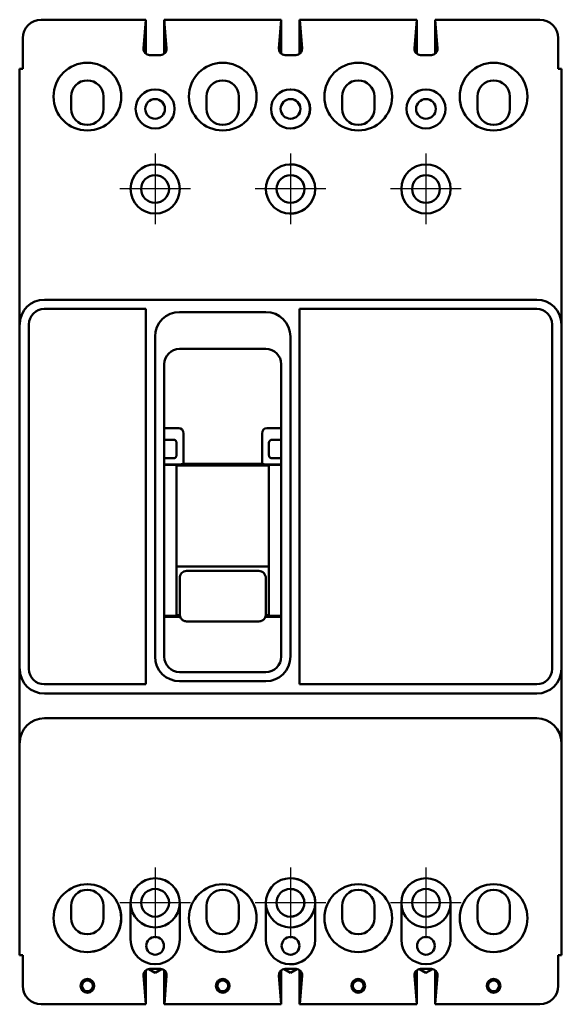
# Model space of a CAD drawing. Header units: inches. Extents: x -1.4 to 4.1, y -8.3 to 1.7.
import ezdxf

# ---------------------------------------------------------------- set-up
doc = ezdxf.new("R2010")
doc.units = ezdxf.units.IN
doc.header["$LTSCALE"] = 1.75
doc.header["$MEASUREMENT"] = 0
doc.layers.add('Center Mark (ANSI)', color=7, linetype='Continuous', lineweight=25)
doc.layers.add('Visible (ANSI)', color=7, linetype='Continuous', lineweight=50)

msp = doc.modelspace()

# ---------------------------------------------------------------- linework, layer by layer
at = {"layer": 'Center Mark (ANSI)', "linetype": 'Continuous'}
for p, q in [((0, 0.359), (0, -0.359)), ((1.375, 0.359), (1.375, -0.359)), ((2.751, 0.359), (2.751, -0.359)), ((0.359, 0), (-0.359, 0)), ((1.734, 0), (1.016, 0)), ((3.11, 0), (2.392, 0)), ((0, -6.891), (0, -7.609)), ((1.374, -6.891), (1.374, -7.609)), ((2.751, -6.891), (2.751, -7.609)), ((0.359, -7.25), (-0.36, -7.25)), ((1.734, -7.25), (1.015, -7.25)), ((3.11, -7.25), (2.391, -7.25))]:
    msp.add_line(p, q, dxfattribs=at)
at = {"layer": 'Visible (ANSI)'}
for p, q in [((-0.095, 1.719), (-1.156, 1.719)), ((-0.095, 1.719), (-0.118, 1.427)), ((-0.095, 1.719), (-0.095, 1.719)), ((-0.094, 1.373), (-0.094, 1.719)), ((1.281, 1.719), (0.093, 1.719)), ((0.116, 1.427), (0.093, 1.719)), ((0.093, 1.374), (0.093, 1.713)), ((0.094, 1.375), (0.094, 1.706)), ((1.258, 1.427), (1.281, 1.719)), ((1.281, 1.374), (1.281, 1.719)), ((1.468, 1.719), (1.469, 1.719)), ((1.468, 1.373), (1.468, 1.719)), ((1.603, 1.719), (1.469, 1.719)), ((1.469, 1.719), (1.492, 1.427)), ((1.469, 1.374), (1.469, 1.719)), ((2.657, 1.719), (1.469, 1.719)), ((1.492, 1.427), (1.469, 1.719)), ((1.47, 1.375), (1.47, 1.706)), ((2.634, 1.427), (2.657, 1.719)), ((2.657, 1.374), (2.657, 1.719)), ((3.906, 1.719), (2.845, 1.719)), ((2.845, 1.719), (2.868, 1.427)), ((2.845, 1.374), (2.845, 1.719)), ((2.845, 1.719), (2.845, 1.719)), ((2.845, 1.373), (2.845, 1.719)), ((-1.344, 1.531), (-1.344, 1.219)), ((4.094, 1.531), (4.094, 1.219)), ((-0.056, 1.36), (0.054, 1.36)), ((1.43, 1.36), (1.32, 1.36)), ((1.378, 1.36), (1.43, 1.36)), ((2.806, 1.36), (2.696, 1.36)), ((-1.376, 1.219), (-1.344, 1.219)), ((-1.376, -1.375), (-1.376, 1.219)), ((4.126, 1.219), (4.094, 1.219)), ((4.126, -1.375), (4.126, 1.219)), ((-0.853, 0.939), (-0.853, 0.814)), ((-0.525, 0.814), (-0.525, 0.939)), ((-0.344, 0.919), (-0.344, 0.957)), ((0.522, 0.939), (0.522, 0.814)), ((0.85, 0.814), (0.85, 0.939)), ((1.03, 0.919), (1.03, 0.957)), ((1.899, 0.939), (1.899, 0.814)), ((2.227, 0.814), (2.227, 0.939)), ((2.407, 0.919), (2.407, 0.957)), ((3.274, 0.939), (3.274, 0.814)), ((3.602, 0.814), (3.602, 0.939)), ((3.782, 0.919), (3.782, 0.957)), ((-1.125, -1.125), (2.499, -1.125)), ((2.047, -1.125), (3.876, -1.125)), ((-0.094, -1.219), (-1.126, -1.219)), ((-0.094, -5.031), (-0.094, -1.219)), ((0.249, -1.25), (1.124, -1.25)), ((1.468, -1.219), (1.468, -5.031)), ((2.5, -1.219), (1.468, -1.219)), ((2.047, -1.219), (3.876, -1.219)), ((-1.376, -4.875), (-1.376, -1.375)), ((-1.282, -1.375), (-1.282, -4.875)), ((4.032, -4.875), (4.032, -1.375)), ((4.126, -1.375), (4.126, -4.875)), ((-0.001, -4.75), (-0.001, -1.5)), ((1.374, -1.5), (1.374, -4.75)), ((1.125, -1.625), (0.249, -1.625)), ((0.093, -1.781), (0.093, -4.75)), ((1.281, -4.75), (1.281, -1.781)), ((0.24, -2.428), (0.093, -2.428)), ((0.287, -2.485), (0.287, -2.792)), ((1.087, -2.792), (1.087, -2.485)), ((1.281, -2.428), (1.134, -2.428)), ((0.172, -2.547), (0.093, -2.547)), ((0.187, -2.547), (0.172, -2.547)), ((0.218, -2.604), (0.218, -2.578)), ((1.156, -2.604), (1.156, -2.578)), ((1.187, -2.547), (1.202, -2.547)), ((1.281, -2.547), (1.202, -2.547)), ((0.218, -2.604), (0.218, -2.678)), ((0.218, -2.678), (0.218, -2.704)), ((1.156, -2.678), (1.156, -2.604)), ((1.156, -2.678), (1.156, -2.704)), ((0.172, -2.735), (0.093, -2.735)), ((0.093, -2.799), (0.208, -2.799)), ((0.187, -2.735), (0.172, -2.735)), ((0.284, -2.792), (0.287, -2.792)), ((0.287, -2.792), (1.087, -2.792)), ((1.09, -2.792), (1.087, -2.792)), ((1.281, -2.799), (1.166, -2.799)), ((1.187, -2.735), (1.202, -2.735)), ((1.202, -2.735), (1.281, -2.735)), ((0.093, -2.801), (0.218, -2.801)), ((0.218, -2.801), (0.218, -4.337)), ((0.218, -2.81), (1.156, -2.81)), ((1.156, -2.801), (1.281, -2.801)), ((1.156, -2.801), (1.156, -4.337)), ((1.156, -3.833), (0.218, -3.833)), ((0.319, -3.879), (1.054, -3.879)), ((0.25, -3.953), (0.25, -4.154)), ((1.125, -4.154), (1.125, -3.953)), ((0.25, -4.154), (0.25, -4.322)), ((1.125, -4.322), (1.125, -4.154)), ((0.093, -4.337), (0.218, -4.337)), ((0.253, -4.344), (0.093, -4.344)), ((0.218, -4.329), (0.25, -4.329)), ((1.054, -4.392), (0.319, -4.392)), ((1.281, -4.344), (1.121, -4.344)), ((1.124, -4.329), (1.156, -4.329)), ((1.156, -4.337), (1.281, -4.337)), ((0.249, -4.906), (1.125, -4.906)), ((1.124, -5), (0.249, -5)), ((-1.126, -5.031), (-0.094, -5.031)), ((2.695, -5.031), (1.468, -5.031)), ((3.876, -5.031), (2.047, -5.031)), ((-1.376, -5.111), (-1.376, -5.389)), ((-1.125, -5.125), (2.499, -5.125)), ((2.047, -5.125), (3.876, -5.125)), ((4.126, -5.111), (4.126, -5.389)), ((-1.125, -5.375), (2.499, -5.375)), ((2.047, -5.375), (3.876, -5.375)), ((-1.376, -7.781), (-1.376, -5.625)), ((4.126, -5.625), (4.126, -7.781)), ((-0.853, -7.281), (-0.853, -7.406)), ((-0.525, -7.406), (-0.525, -7.281)), ((-0.25, -7.25), (-0.25, -7.624)), ((0.25, -7.624), (0.25, -7.25)), ((0.522, -7.281), (0.522, -7.406)), ((0.85, -7.406), (0.85, -7.281)), ((1.125, -7.25), (1.125, -7.624)), ((1.626, -7.624), (1.626, -7.25)), ((1.899, -7.281), (1.899, -7.406)), ((2.227, -7.406), (2.227, -7.281)), ((2.501, -7.25), (2.501, -7.624)), ((3.001, -7.624), (3.001, -7.25)), ((3.274, -7.281), (3.274, -7.406)), ((3.602, -7.406), (3.602, -7.281)), ((-1.376, -7.781), (-1.344, -7.781)), ((-1.344, -8.093), (-1.344, -7.781)), ((4.094, -8.093), (4.094, -7.781)), ((4.126, -7.781), (4.094, -7.781)), ((-0.117, -7.989), (-0.094, -8.281)), ((-0.094, -8.275), (-0.094, -7.936)), ((0, -7.96), (-0.065, -7.923)), ((0.055, -7.922), (-0.055, -7.922)), ((0.065, -7.923), (0, -7.96)), ((0.093, -8.281), (0.093, -7.935)), ((0.094, -8.281), (0.117, -7.989)), ((1.258, -7.989), (1.281, -8.281)), ((1.281, -8.275), (1.281, -7.936)), ((1.374, -7.96), (1.31, -7.923)), ((1.43, -7.922), (1.32, -7.922)), ((1.44, -7.923), (1.374, -7.96)), ((1.431, -7.922), (1.378, -7.922)), ((1.44, -7.923), (1.378, -7.959)), ((1.468, -8.281), (1.468, -7.935)), ((1.469, -8.281), (1.492, -7.989)), ((1.47, -8.275), (1.47, -7.936)), ((1.47, -8.281), (1.493, -7.989)), ((2.634, -7.989), (2.657, -8.281)), ((2.657, -8.275), (2.657, -7.936)), ((2.751, -7.96), (2.686, -7.923)), ((2.806, -7.922), (2.696, -7.922)), ((2.816, -7.923), (2.751, -7.96)), ((2.845, -8.281), (2.845, -7.935)), ((2.845, -8.281), (2.868, -7.989)), ((-0.094, -8.281), (-1.156, -8.281)), ((0.094, -8.281), (0.093, -8.281)), ((1.281, -8.281), (0.094, -8.281)), ((1.603, -8.281), (1.469, -8.281)), ((1.469, -8.281), (1.468, -8.281)), ((2.657, -8.281), (1.47, -8.281)), ((3.906, -8.281), (2.845, -8.281)), ((2.845, -8.281), (2.845, -8.281))]:
    msp.add_line(p, q, dxfattribs=at)
for centre, radius in [((-0.688, 0.938), 0.344), ((0.687, 0.938), 0.344), ((2.063, 0.938), 0.344), ((3.438, 0.938), 0.344), ((0, 0.813), 0.198), ((1.375, 0.813), 0.198), ((2.751, 0.813), 0.198), ((0, 0.813), 0.1), ((1.375, 0.813), 0.1), ((2.751, 0.813), 0.1), ((0, 0), 0.25), ((2.751, 0), 0.25), ((0, 0), 0.141), ((1.375, 0), 0.141), ((2.751, 0), 0.141), ((-0.688, -7.406), 0.344), ((0.687, -7.406), 0.344), ((2.063, -7.406), 0.344), ((3.438, -7.406), 0.344), ((0, -7.25), 0.141), ((1.374, -7.25), 0.141), ((2.751, -7.25), 0.141), ((0, -7.687), 0.09), ((1.375, -7.687), 0.09), ((2.751, -7.687), 0.09), ((-0.688, -8.093), 0.07), ((-0.688, -8.093), 0.055), ((0.687, -8.093), 0.07), ((0.687, -8.093), 0.055), ((2.063, -8.093), 0.07), ((2.063, -8.093), 0.055), ((3.438, -8.093), 0.07), ((3.438, -8.093), 0.055)]:
    msp.add_circle(centre, radius, dxfattribs=at)
for centre, radius, start, end in [((-1.156, 1.531), 0.188, 90, 180), ((3.906, 1.531), 0.188, 0, 90), ((-0.056, 1.422), 0.062, 175.5356, 270), ((0.054, 1.422), 0.062, 270, 4.4644), ((1.32, 1.422), 0.062, 175.5356, 270), ((1.43, 1.422), 0.062, 270, 4.4644), ((1.43, 1.422), 0.062, 270, 4.4644), ((2.696, 1.422), 0.062, 175.5356, 270), ((2.806, 1.422), 0.062, 270, 4.4644), ((-0.689, 0.939), 0.164, 0, 180), ((0.686, 0.939), 0.164, 0, 180), ((2.063, 0.939), 0.164, 0, 180), ((3.438, 0.939), 0.164, 0, 180), ((1.376, 0.813), 0.198, 270.5183, 89.4817), ((1.376, 0.813), 0.1, 271.0237, 88.9763), ((-0.689, 0.814), 0.164, 180, 0), ((0.686, 0.814), 0.164, 180, 0), ((2.063, 0.814), 0.164, 180, 0), ((3.438, 0.814), 0.164, 180, 0), ((0, 0), 0.25, 270.0573, 89.9427), ((1.375, 0), 0.25, 23.9786, 336.0214), ((1.374, 0), 0.25, 23.6951, 89.9427), ((1.376, 0), 0.25, 270.4094, 89.5906), ((2.751, 0), 0.25, 270.0573, 89.9427), ((1.376, 0), 0.141, 270.7286, 89.2714), ((1.374, 0), 0.25, 270.0573, 336.3049), ((-1.125, -1.375), 0.25, 90, 180), ((3.876, -1.375), 0.25, 0, 90), ((-1.126, -1.375), 0.156, 90, 180), ((0.249, -1.5), 0.25, 90, 180), ((1.124, -1.5), 0.25, 0, 90), ((3.876, -1.375), 0.156, 0, 90), ((0.249, -1.781), 0.156, 90, 180), ((1.125, -1.781), 0.156, 0, 90), ((0.249, -4.75), 0.25, 180, 270), ((0.249, -4.75), 0.156, 180, 270), ((1.124, -4.75), 0.25, 270, 0), ((1.125, -4.75), 0.156, 270, 0), ((-1.125, -4.875), 0.25, 180, 270), ((-1.126, -4.875), 0.156, 180, 270), ((3.876, -4.875), 0.156, 270, 0), ((3.876, -4.875), 0.25, 270, 0), ((-1.125, -5.625), 0.25, 90, 180), ((3.876, -5.625), 0.25, 0, 90), ((0, -7.25), 0.25, 0, 180), ((0, -7.25), 0.25, 270.0573, 89.9427), ((1.375, -7.25), 0.25, 23.9786, 180), ((1.374, -7.25), 0.25, 23.6951, 89.9427), ((1.376, -7.25), 0.25, 0, 89.5906), ((2.751, -7.25), 0.25, 0, 180), ((2.751, -7.25), 0.25, 270.0573, 89.9427), ((-0.689, -7.406), 0.344, 270.0416, 89.9584), ((0.686, -7.406), 0.344, 270.0416, 89.9584), ((2.063, -7.406), 0.344, 270.0416, 89.9584), ((3.438, -7.406), 0.344, 270.0416, 89.9584), ((-0.689, -7.281), 0.164, 0, 180), ((0.686, -7.281), 0.164, 0, 180), ((1.376, -7.25), 0.14, 270.9325, 89.0675), ((1.376, -7.25), 0.25, 335.7409, 24.2591), ((2.063, -7.281), 0.164, 0, 180), ((3.438, -7.281), 0.164, 0, 180), ((0, -7.25), 0.25, 180, 0), ((1.375, -7.25), 0.25, 180, 336.0214), ((1.376, -7.25), 0.25, 270.4094, 0), ((2.751, -7.25), 0.25, 180, 0), ((1.374, -7.25), 0.25, 270.0573, 336.3049), ((-0.689, -7.406), 0.164, 180, 0), ((0.686, -7.406), 0.164, 180, 0), ((2.063, -7.406), 0.164, 180, 0), ((3.438, -7.406), 0.164, 180, 0), ((1.376, -7.687), 0.09, 271.1374, 88.8626), ((0, -7.624), 0.25, 180, 0), ((1.375, -7.624), 0.25, 180, 336.0214), ((1.376, -7.624), 0.25, 270.4094, 0), ((2.751, -7.624), 0.25, 180, 0), ((-0.055, -7.984), 0.062, 90, 184.4644), ((0.055, -7.984), 0.062, 355.5356, 90), ((1.32, -7.984), 0.062, 90, 184.4644), ((1.43, -7.984), 0.062, 355.5356, 90), ((1.431, -7.984), 0.062, 355.5356, 90), ((2.696, -7.984), 0.062, 90, 184.4644), ((2.806, -7.984), 0.062, 355.5356, 90), ((-1.156, -8.093), 0.188, 180, 270), ((3.906, -8.093), 0.188, 270, 0)]:
    msp.add_arc(centre, radius, start, end, dxfattribs=at)
for centre, major_axis, ratio, start_param, end_param in [((0.215, -2.516), (0.0474, 0.082), 0.654654, 5.435123, 6.644552), ((1.159, -2.516), (-0.0474, 0.082), 0.654654, 5.921818, 7.131247), ((0.228, -2.789), (0.0698, 0.0028), 0.131496, 4.420047, 5.629477), ((1.146, -2.789), (-0.0698, 0.0028), 0.131496, 0.653709, 1.863138)]:
    msp.add_ellipse(centre, major_axis=major_axis, ratio=ratio, start_param=start_param, end_param=end_param, dxfattribs=at)
for points, knots in [([(0.218, -2.578), (0.218, -2.575), (0.218, -2.572), (0.216, -2.566), (0.214, -2.562), (0.209, -2.556), (0.206, -2.553), (0.2, -2.549), (0.196, -2.548), (0.191, -2.547), (0.189, -2.547), (0.187, -2.547)], [0.0463193, 0.0463193, 0.0463193, 0.0463193, 0.0674444, 0.0674444, 0.0970912, 0.0970912, 0.126738, 0.126738, 0.1531762, 0.1531762, 0.1664748, 0.1664748, 0.1664748, 0.1664748]), ([(1.156, -2.578), (1.156, -2.577), (1.156, -2.576), (1.156, -2.572), (1.157, -2.57), (1.159, -2.564), (1.161, -2.561), (1.166, -2.555), (1.168, -2.553), (1.175, -2.549), (1.178, -2.548), (1.183, -2.547), (1.185, -2.547), (1.187, -2.547)], [-0.2115265, -0.2115265, -0.2115265, -0.2115265, -0.2030238, -0.2030238, -0.1846615, -0.1846615, -0.1579351, -0.1579351, -0.1312088, -0.1312088, -0.1042137, -0.1042137, -0.0912279, -0.0912279, -0.0912279, -0.0912279]), ([(0.187, -2.735), (0.189, -2.735), (0.191, -2.735), (0.196, -2.734), (0.2, -2.733), (0.206, -2.729), (0.209, -2.726), (0.214, -2.72), (0.216, -2.716), (0.218, -2.71), (0.218, -2.707), (0.218, -2.704)], [-0.1664748, -0.1664748, -0.1664748, -0.1664748, -0.1531762, -0.1531762, -0.126738, -0.126738, -0.0970912, -0.0970912, -0.0674444, -0.0674444, -0.0463193, -0.0463193, -0.0463193, -0.0463193]), ([(1.187, -2.735), (1.185, -2.735), (1.184, -2.735), (1.179, -2.734), (1.175, -2.733), (1.168, -2.729), (1.165, -2.726), (1.16, -2.72), (1.158, -2.716), (1.156, -2.709), (1.156, -2.707), (1.156, -2.704)], [-0.4750006, -0.4750006, -0.4750006, -0.4750006, -0.4623623, -0.4623623, -0.4352228, -0.4352228, -0.4053564, -0.4053564, -0.3754899, -0.3754899, -0.3547895, -0.3547895, -0.3547895, -0.3547895]), ([(0.25, -3.953), (0.25, -3.944), (0.251, -3.934), (0.259, -3.916), (0.264, -3.907), (0.277, -3.894), (0.284, -3.889), (0.301, -3.881), (0.311, -3.879), (0.319, -3.879)], [0.8257112, 0.8257112, 0.8257112, 0.8257112, 0.896743, 0.896743, 0.9677748, 0.9677748, 1.034588, 1.034588, 1.1014012, 1.1014012, 1.1014012, 1.1014012]), ([(1.054, -3.879), (1.063, -3.879), (1.073, -3.881), (1.09, -3.889), (1.097, -3.894), (1.11, -3.907), (1.115, -3.916), (1.123, -3.934), (1.125, -3.944), (1.125, -3.953)], [0.5506989, 0.5506989, 0.5506989, 0.5506989, 0.6175121, 0.6175121, 0.6843253, 0.6843253, 0.7553571, 0.7553571, 0.8263888, 0.8263888, 0.8263888, 0.8263888]), ([(0.319, -4.392), (0.312, -4.392), (0.305, -4.391), (0.291, -4.386), (0.284, -4.383), (0.272, -4.374), (0.267, -4.368), (0.258, -4.356), (0.255, -4.35), (0.251, -4.336), (0.25, -4.329), (0.25, -4.322)], [0, 0, 0, 0, 0.0558013, 0.0558013, 0.1126797, 0.1126797, 0.1693221, 0.1693221, 0.2248469, 0.2248469, 0.2775375, 0.2775375, 0.2775375, 0.2775375]), ([(1.125, -4.322), (1.125, -4.329), (1.123, -4.336), (1.119, -4.35), (1.116, -4.357), (1.107, -4.369), (1.102, -4.374), (1.089, -4.383), (1.083, -4.386), (1.069, -4.391), (1.062, -4.392), (1.054, -4.392)], [0, 0, 0, 0, 0.0536391, 0.0536391, 0.1089498, 0.1089498, 0.1674075, 0.1674075, 0.2228599, 0.2228599, 0.2775398, 0.2775398, 0.2775398, 0.2775398]), ([(-1.376, -4.875), (-1.376, -4.897), (-1.376, -4.92), (-1.376, -4.969), (-1.376, -4.994), (-1.376, -5.032), (-1.376, -5.048), (-1.376, -5.08), (-1.376, -5.096), (-1.376, -5.111)], [-2.0568667, -2.0568667, -2.0568667, -2.0568667, -1.8640731, -1.8640731, -1.6712796, -1.6712796, -1.5563748, -1.5563748, -1.4414699, -1.4414699, -1.4414699, -1.4414699]), ([(4.126, -4.875), (4.126, -4.897), (4.126, -4.92), (4.126, -4.969), (4.126, -4.994), (4.126, -5.032), (4.126, -5.048), (4.126, -5.08), (4.126, -5.096), (4.126, -5.111)], [0, 0, 0, 0, 0.1927936, 0.1927936, 0.3855871, 0.3855871, 0.5004919, 0.5004919, 0.6153968, 0.6153968, 0.6153968, 0.6153968]), ([(-1.376, -5.625), (-1.376, -5.603), (-1.376, -5.58), (-1.376, -5.531), (-1.376, -5.506), (-1.376, -5.468), (-1.376, -5.452), (-1.376, -5.42), (-1.376, -5.404), (-1.376, -5.389)], [0, 0, 0, 0, 0.1927936, 0.1927936, 0.3855871, 0.3855871, 0.5004919, 0.5004919, 0.6153968, 0.6153968, 0.6153968, 0.6153968]), ([(4.126, -5.625), (4.126, -5.603), (4.126, -5.58), (4.126, -5.531), (4.126, -5.506), (4.126, -5.468), (4.126, -5.452), (4.126, -5.42), (4.126, -5.404), (4.126, -5.389)], [-2.0568667, -2.0568667, -2.0568667, -2.0568667, -1.8640731, -1.8640731, -1.6712796, -1.6712796, -1.5563748, -1.5563748, -1.4414699, -1.4414699, -1.4414699, -1.4414699])]:
    msp.add_open_spline(points, degree=3, knots=knots, dxfattribs=at)

doc.saveas('drawing.dxf')
